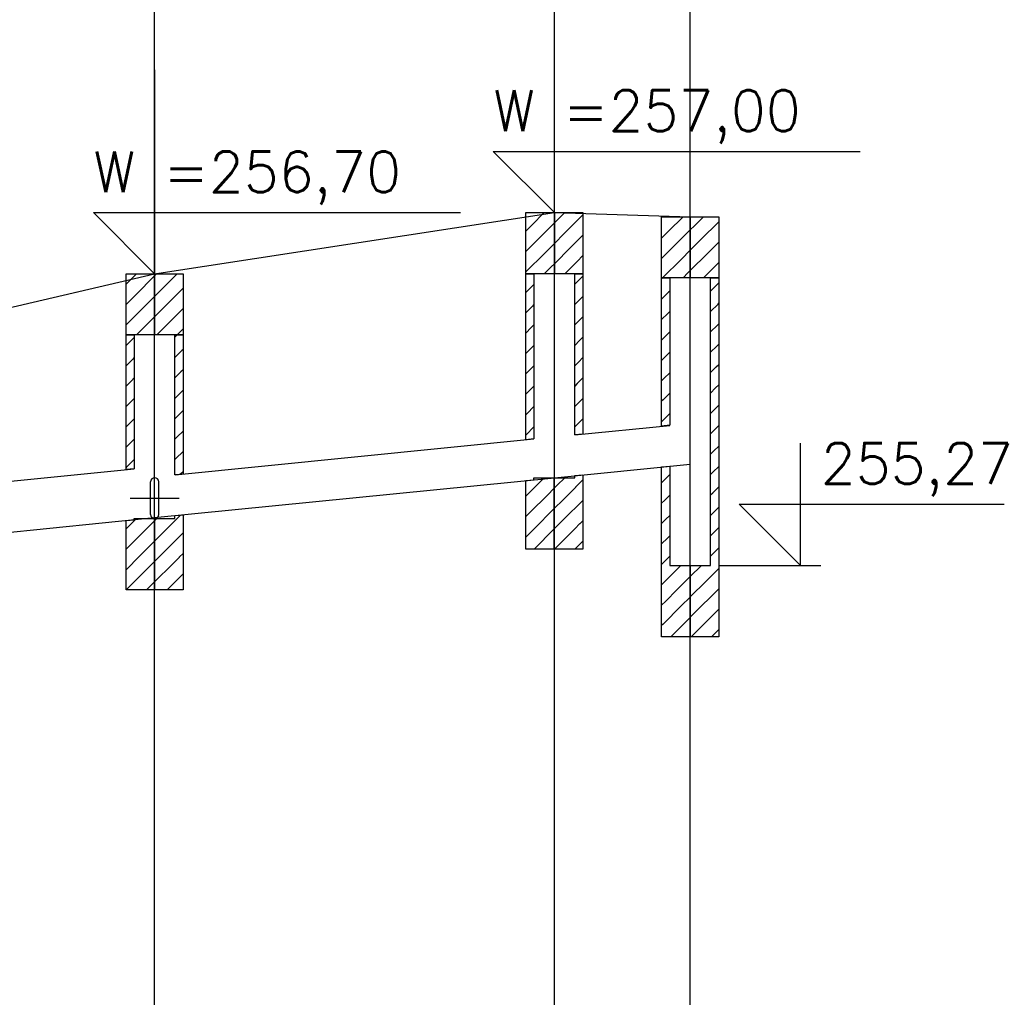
# Model space of a CAD drawing. Extents: x -1374 to -874, y -87 to 221.
# Tile 5 of 10: x -1232 to -1183, y 73 to 121. Entities that reach past the tile are written whole.
import ezdxf

# ---------------------------------------------------------------- set-up
doc = ezdxf.new("R2010")
doc.units = 0
doc.header["$MEASUREMENT"] = 0
for name, color, linetype in [('cienka', 7, 'Continuous'), ('cienka2', 1, 'Continuous'), ('gruba', 3, 'Continuous'), ('srednia', 2, 'Continuous')]:
    doc.layers.add(name, color=color, linetype=linetype)
doc.styles.add('ROMANS', font='ROMANS')

# ---------------------------------------------------------------- blocks, each defined once
blk = doc.blocks.new('*X123')
at = {"layer": 'srednia', "color": 2, "linetype": 'Continuous', "ltscale": 0.01}
for p, q in [((0.051, 0.117), (0.050654, 0.116654)), ((0.051893, 0.116893), (0.050972, 0.115972)), ((0.050654, 0.116654), (0.050493, 0.116493)), ((0.050972, 0.115972), (0.050493, 0.115493)), ((0.051893, 0.115893), (0.051291, 0.115291)), ((0.051291, 0.115291), (0.050493, 0.114493)), ((0.051609, 0.114609), (0.051, 0.114)), ((0.051893, 0.114893), (0.051609, 0.114609))]:
    blk.add_line(p, q, dxfattribs=at)
blk = doc.blocks.new('*X124')
at = {"layer": 'srednia', "color": 2, "linetype": 'Continuous', "ltscale": 0.01}
for p, q in [((0.051927, 0.116927), (0.051893, 0.116893)), ((0.052, 0.117), (0.051927, 0.116927)), ((0.053, 0.117), (0.052245, 0.116245)), ((0.052245, 0.116245), (0.051893, 0.115893)), ((0.053293, 0.116293), (0.052563, 0.115563)), ((0.052563, 0.115563), (0.051893, 0.114893)), ((0.053293, 0.115293), (0.052881, 0.114881)), ((0.052881, 0.114881), (0.052, 0.114)), ((0.0532, 0.1142), (0.053, 0.114)), ((0.053293, 0.114293), (0.0532, 0.1142))]:
    blk.add_line(p, q, dxfattribs=at)
blk = doc.blocks.new('*X125')
at = {"layer": 'srednia', "color": 2, "linetype": 'Continuous', "ltscale": 0.01}
for p, q in [((0.071, 0.12), (0.070381, 0.119381)), ((0.070381, 0.119381), (0.070093, 0.119093)), ((0.071493, 0.119493), (0.0707, 0.1187)), ((0.0707, 0.1187), (0.070093, 0.118093)), ((0.071493, 0.118493), (0.071018, 0.118018)), ((0.071018, 0.118018), (0.070093, 0.117093)), ((0.071336, 0.117336), (0.071, 0.117)), ((0.071493, 0.117493), (0.071336, 0.117336))]:
    blk.add_line(p, q, dxfattribs=at)
blk = doc.blocks.new('*X126')
at = {"layer": 'srednia', "color": 2, "linetype": 'Continuous', "ltscale": 0.01}
for p, q in [((0.072, 0.12), (0.071654, 0.119654)), ((0.072893, 0.119893), (0.071972, 0.118972)), ((0.071654, 0.119654), (0.071493, 0.119493)), ((0.071972, 0.118972), (0.071493, 0.118493)), ((0.072893, 0.118893), (0.072291, 0.118291)), ((0.072291, 0.118291), (0.071493, 0.117493)), ((0.072893, 0.117893), (0.072609, 0.117609)), ((0.072609, 0.117609), (0.072, 0.117))]:
    blk.add_line(p, q, dxfattribs=at)
blk = doc.blocks.new('*X127')
at = {"layer": 'srednia', "color": 2, "linetype": 'Continuous', "ltscale": 0.01}
for p, q in [((0.076768, 0.119768), (0.076753, 0.119753)), ((0.0768, 0.1198), (0.076768, 0.119768)), ((0.0778, 0.1198), (0.077086, 0.119086)), ((0.077086, 0.119086), (0.076753, 0.118753)), ((0.078153, 0.119153), (0.077404, 0.118404)), ((0.077404, 0.118404), (0.076753, 0.117753)), ((0.078153, 0.118153), (0.077723, 0.117723)), ((0.077723, 0.117723), (0.0768, 0.1168)), ((0.078041, 0.117041), (0.0778, 0.1168)), ((0.078153, 0.117153), (0.078041, 0.117041))]:
    blk.add_line(p, q, dxfattribs=at)
blk = doc.blocks.new('*X128')
at = {"layer": 'srednia', "color": 2, "linetype": 'Continuous', "ltscale": 0.01}
for p, q in [((0.0788, 0.1198), (0.078359, 0.119359)), ((0.078359, 0.119359), (0.078153, 0.119153)), ((0.079553, 0.119553), (0.078677, 0.118677)), ((0.078677, 0.118677), (0.078153, 0.118153)), ((0.079553, 0.118553), (0.078995, 0.117995)), ((0.078995, 0.117995), (0.078153, 0.117153)), ((0.079313, 0.117314), (0.0788, 0.1168)), ((0.079553, 0.117553), (0.079313, 0.117314))]:
    blk.add_line(p, q, dxfattribs=at)
blk = doc.blocks.new('*X152')
at = {"layer": 'srednia', "color": 2, "linetype": 'Continuous', "ltscale": 0.01}
for p, q in [((0.050883, 0.113883), (0.05049, 0.11349)), ((0.05089, 0.11389), (0.050883, 0.113883)), ((0.050818, 0.112818), (0.05049, 0.11249)), ((0.05089, 0.11289), (0.050818, 0.112818)), ((0.050754, 0.111754), (0.05049, 0.11149)), ((0.05089, 0.11189), (0.050754, 0.111754)), ((0.050689, 0.110689), (0.05049, 0.11049)), ((0.05089, 0.11089), (0.050689, 0.110689)), ((0.050625, 0.109625), (0.05049, 0.10949)), ((0.05089, 0.10989), (0.050625, 0.109625)), ((0.05089, 0.10889), (0.05056, 0.10856)), ((0.05056, 0.10856), (0.05049, 0.10849)), ((0.05089, 0.10789), (0.050496, 0.107496)), ((0.050496, 0.107496), (0.05049, 0.10749))]:
    blk.add_line(p, q, dxfattribs=at)
blk = doc.blocks.new('*X153')
at = {"layer": 'srednia', "color": 2, "linetype": 'Continuous', "ltscale": 0.01}
for p, q in [((0.05049, 0.10449), (0.050932, 0.104932)), ((0.051817, 0.104817), (0.05049, 0.10349)), ((0.050932, 0.104932), (0.050943, 0.104943)), ((0.050943, 0.104943), (0.051, 0.105)), ((0.05189, 0.10489), (0.051817, 0.104817)), ((0.05189, 0.10389), (0.05115, 0.10315)), ((0.05115, 0.10315), (0.05049, 0.10249)), ((0.05189, 0.10289), (0.0505, 0.1015)), ((0.05189, 0.10189), (0.0515, 0.1015))]:
    blk.add_line(p, q, dxfattribs=at)
blk = doc.blocks.new('*X154')
at = {"layer": 'srednia', "color": 2, "linetype": 'Continuous', "ltscale": 0.01}
for p, q in [((0.05289, 0.11389), (0.053, 0.114)), ((0.053246, 0.113246), (0.05289, 0.11289)), ((0.05329, 0.11329), (0.053246, 0.113246)), ((0.053184, 0.112184), (0.05289, 0.11189)), ((0.05329, 0.11229), (0.053184, 0.112184)), ((0.053122, 0.111122), (0.05289, 0.11089)), ((0.05329, 0.11129), (0.053122, 0.111122)), ((0.05329, 0.11029), (0.05306, 0.11006)), ((0.05306, 0.11006), (0.05289, 0.10989)), ((0.05329, 0.10929), (0.052998, 0.108998)), ((0.052998, 0.108998), (0.05289, 0.10889)), ((0.05329, 0.10829), (0.052936, 0.107936)), ((0.052936, 0.107936), (0.05289, 0.10789)), ((0.05329, 0.10729), (0.053168, 0.107168))]:
    blk.add_line(p, q, dxfattribs=at)
blk = doc.blocks.new('*X155')
at = {"layer": 'srednia', "color": 2, "linetype": 'Continuous', "ltscale": 0.01}
for p, q in [((0.05189, 0.10489), (0.051921, 0.104921)), ((0.051921, 0.104921), (0.052, 0.105)), ((0.052207, 0.104207), (0.052901, 0.104901)), ((0.052901, 0.104901), (0.052915, 0.104915)), ((0.052915, 0.104915), (0.053168, 0.105168)), ((0.053014, 0.104014), (0.05329, 0.10429)), ((0.05189, 0.10389), (0.052207, 0.104207)), ((0.052493, 0.103493), (0.053004, 0.104004)), ((0.053004, 0.104004), (0.053014, 0.104014)), ((0.05189, 0.10289), (0.052493, 0.103493)), ((0.052779, 0.102779), (0.053106, 0.103106)), ((0.053106, 0.103106), (0.053113, 0.103113)), ((0.053113, 0.103113), (0.05329, 0.10329)), ((0.05189, 0.10189), (0.052779, 0.102779)), ((0.0525, 0.1015), (0.053064, 0.102064)), ((0.053064, 0.102064), (0.053209, 0.102209)), ((0.053209, 0.102209), (0.053212, 0.102212)), ((0.053212, 0.102212), (0.05329, 0.10229))]:
    blk.add_line(p, q, dxfattribs=at)
blk = doc.blocks.new('*X156')
at = {"layer": 'srednia', "color": 2, "linetype": 'Continuous', "ltscale": 0.01}
for p, q in [((0.070464, 0.116464), (0.07009, 0.11609)), ((0.07049, 0.11649), (0.070464, 0.116464)), ((0.070412, 0.115412), (0.07009, 0.11509)), ((0.07049, 0.11549), (0.070412, 0.115412)), ((0.07049, 0.11449), (0.07036, 0.11436)), ((0.07036, 0.11436), (0.07009, 0.11409)), ((0.07049, 0.11349), (0.070309, 0.113309)), ((0.070309, 0.113309), (0.07009, 0.11309)), ((0.07049, 0.11249), (0.070257, 0.112257)), ((0.070257, 0.112257), (0.07009, 0.11209)), ((0.070205, 0.111205), (0.07009, 0.11109)), ((0.07049, 0.11149), (0.070205, 0.111205)), ((0.070154, 0.110154), (0.07009, 0.11009)), ((0.07049, 0.11049), (0.070154, 0.110154)), ((0.07049, 0.10949), (0.070102, 0.109102)), ((0.070102, 0.109102), (0.07009, 0.10909))]:
    blk.add_line(p, q, dxfattribs=at)
blk = doc.blocks.new('*X157')
at = {"layer": 'srednia', "color": 2, "linetype": 'Continuous', "ltscale": 0.01}
for p, q in [((0.070946, 0.106946), (0.070435, 0.106435)), ((0.071, 0.107), (0.070946, 0.106946)), ((0.07009, 0.10609), (0.070435, 0.106435)), ((0.07149, 0.10649), (0.07115, 0.10615)), ((0.07115, 0.10615), (0.070302, 0.105302)), ((0.07009, 0.10509), (0.070302, 0.105302)), ((0.07149, 0.10549), (0.070483, 0.104483)), ((0.070483, 0.104483), (0.070169, 0.104169)), ((0.07149, 0.10449), (0.0705, 0.1035)), ((0.07009, 0.10409), (0.070169, 0.104169))]:
    blk.add_line(p, q, dxfattribs=at)
blk = doc.blocks.new('*X158')
at = {"layer": 'srednia', "color": 2, "linetype": 'Continuous', "ltscale": 0.01}
for p, q in [((0.072884, 0.116884), (0.07249, 0.11649)), ((0.07289, 0.11689), (0.072884, 0.116884)), ((0.07289, 0.11589), (0.072831, 0.115831)), ((0.072831, 0.115831), (0.07249, 0.11549)), ((0.072777, 0.114777), (0.07249, 0.11449)), ((0.07289, 0.11489), (0.072777, 0.114777)), ((0.072724, 0.113724), (0.07249, 0.11349)), ((0.07289, 0.11389), (0.072724, 0.113724)), ((0.072671, 0.112671), (0.07249, 0.11249)), ((0.07289, 0.11289), (0.072671, 0.112671)), ((0.072617, 0.111617), (0.07249, 0.11149)), ((0.07289, 0.11189), (0.072617, 0.111617)), ((0.072564, 0.110564), (0.07249, 0.11049)), ((0.07289, 0.11089), (0.072564, 0.110564)), ((0.07289, 0.10989), (0.072511, 0.109511)), ((0.072511, 0.109511), (0.07249, 0.10949))]:
    blk.add_line(p, q, dxfattribs=at)
blk = doc.blocks.new('*X159')
at = {"layer": 'srednia', "color": 2, "linetype": 'Continuous', "ltscale": 0.01}
for p, q in [((0.071636, 0.106636), (0.072, 0.107)), ((0.072551, 0.106551), (0.07289, 0.10689)), ((0.07149, 0.10649), (0.071636, 0.106636)), ((0.071921, 0.105921), (0.072542, 0.106542)), ((0.072542, 0.106542), (0.072551, 0.106551)), ((0.07149, 0.10549), (0.071921, 0.105921)), ((0.072651, 0.105651), (0.07289, 0.10589)), ((0.072207, 0.105207), (0.072645, 0.105645)), ((0.072645, 0.105645), (0.072651, 0.105651)), ((0.07149, 0.10449), (0.072207, 0.105207)), ((0.072751, 0.104751), (0.07289, 0.10489)), ((0.0715, 0.1035), (0.072493, 0.104493)), ((0.072493, 0.104493), (0.072747, 0.104747)), ((0.072747, 0.104747), (0.072751, 0.104751)), ((0.072779, 0.103779), (0.07285, 0.10385)), ((0.07285, 0.10385), (0.072851, 0.103851)), ((0.072851, 0.103851), (0.07289, 0.10389)), ((0.0725, 0.1035), (0.072779, 0.103779))]:
    blk.add_line(p, q, dxfattribs=at)
blk = doc.blocks.new('*X160')
at = {"layer": 'srednia', "color": 2, "linetype": 'Continuous', "ltscale": 0.01}
for p, q in [((0.07675, 0.11675), (0.0768, 0.1168)), ((0.077112, 0.116112), (0.07675, 0.11575)), ((0.07715, 0.11615), (0.077112, 0.116112)), ((0.077054, 0.115054), (0.07675, 0.11475)), ((0.07715, 0.11515), (0.077054, 0.115054)), ((0.076996, 0.113996), (0.07675, 0.11375)), ((0.07715, 0.11415), (0.076996, 0.113996)), ((0.07715, 0.11315), (0.076937, 0.112937)), ((0.076937, 0.112937), (0.07675, 0.11275)), ((0.07715, 0.11215), (0.076879, 0.111879)), ((0.076879, 0.111879), (0.07675, 0.11175)), ((0.07715, 0.11115), (0.076821, 0.110821)), ((0.076821, 0.110821), (0.07675, 0.11075)), ((0.07715, 0.11015), (0.076763, 0.109763)), ((0.076763, 0.109763), (0.07675, 0.10975))]:
    blk.add_line(p, q, dxfattribs=at)
blk = doc.blocks.new('*X161')
at = {"layer": 'srednia', "color": 2, "linetype": 'Continuous', "ltscale": 0.01}
for p, q in [((0.07675, 0.10675), (0.07681, 0.10681)), ((0.07681, 0.10681), (0.07715, 0.10715)), ((0.07675, 0.10575), (0.076886, 0.105886)), ((0.076886, 0.105886), (0.07715, 0.10615)), ((0.07675, 0.10475), (0.076963, 0.104963)), ((0.076963, 0.104963), (0.07715, 0.10515)), ((0.07675, 0.10375), (0.077039, 0.104039)), ((0.077039, 0.104039), (0.07715, 0.10415)), ((0.07675, 0.10275), (0.077116, 0.103116)), ((0.077116, 0.103116), (0.07715, 0.10315)), ((0.0777, 0.1027), (0.077272, 0.102272)), ((0.077079, 0.102079), (0.07675, 0.10175)), ((0.077272, 0.102272), (0.077079, 0.102079)), ((0.07815, 0.10215), (0.077494, 0.101494)), ((0.077494, 0.101494), (0.07695, 0.10095)), ((0.07695, 0.10095), (0.07675, 0.10075)), ((0.07815, 0.10115), (0.077717, 0.100717)), ((0.077717, 0.100717), (0.076821, 0.099821)), ((0.077939, 0.099939), (0.0772, 0.0992)), ((0.07815, 0.10015), (0.077939, 0.099939)), ((0.076821, 0.099821), (0.07675, 0.09975))]:
    blk.add_line(p, q, dxfattribs=at)
blk = doc.blocks.new('*X162')
at = {"layer": 'srednia', "color": 2, "linetype": 'Continuous', "ltscale": 0.01}
for p, q in [((0.079153, 0.116153), (0.079546, 0.116546)), ((0.079546, 0.116546), (0.079553, 0.116553)), ((0.079153, 0.115153), (0.079517, 0.115517)), ((0.079517, 0.115517), (0.079553, 0.115553)), ((0.079153, 0.114153), (0.079488, 0.114488)), ((0.079488, 0.114488), (0.079553, 0.114553)), ((0.079153, 0.113153), (0.079458, 0.113458)), ((0.079458, 0.113458), (0.079553, 0.113553)), ((0.079429, 0.112429), (0.079553, 0.112553)), ((0.079153, 0.112153), (0.079429, 0.112429)), ((0.0794, 0.1114), (0.079553, 0.111553)), ((0.079153, 0.111153), (0.0794, 0.1114)), ((0.079153, 0.110153), (0.079371, 0.110371)), ((0.079371, 0.110371), (0.079553, 0.110553)), ((0.079153, 0.109153), (0.079342, 0.109342)), ((0.079342, 0.109342), (0.079553, 0.109553)), ((0.079153, 0.108153), (0.079312, 0.108312)), ((0.079312, 0.108312), (0.079553, 0.108553)), ((0.079153, 0.107153), (0.079283, 0.107283)), ((0.079283, 0.107283), (0.079553, 0.107553)), ((0.079153, 0.106153), (0.079254, 0.106254)), ((0.079254, 0.106254), (0.079553, 0.106553)), ((0.079225, 0.105225), (0.079553, 0.105553)), ((0.079153, 0.105153), (0.079225, 0.105225)), ((0.079196, 0.104196), (0.079553, 0.104553)), ((0.079153, 0.104153), (0.079196, 0.104196)), ((0.079166, 0.103166), (0.079553, 0.103553)), ((0.079153, 0.103153), (0.079166, 0.103166)), ((0.078153, 0.102153), (0.0787, 0.1027)), ((0.079553, 0.102553), (0.079209, 0.102209)), ((0.078934, 0.101934), (0.078153, 0.101153)), ((0.079209, 0.102209), (0.078934, 0.101934)), ((0.079553, 0.101553), (0.079312, 0.101312)), ((0.079312, 0.101312), (0.078534, 0.100534)), ((0.078534, 0.100534), (0.078153, 0.100153)), ((0.079553, 0.100553), (0.079414, 0.100414)), ((0.079414, 0.100414), (0.0782, 0.0992)), ((0.079517, 0.099517), (0.0792, 0.0992)), ((0.079553, 0.099553), (0.079517, 0.099517))]:
    blk.add_line(p, q, dxfattribs=at)

msp = doc.modelspace()

# ---------------------------------------------------------------- linework, layer by layer
at = {"layer": 'cienka', "color": 7, "linetype": 'Continuous', "ltscale": 0.01}
for p, q in [((-1205.45902, 111.13061), (-1205.45902, 194.13061)), ((-1225.05902, 108.13061), (-1225.05902, 174.13061)), ((-1198.79869, 110.93061), (-1198.79869, 174.13061)), ((-1225.05902, 118.13061), (-1225.05902, 158.13061)), ((-1225.05902, 118.13061), (-1225.05902, 114.13061)), ((-1225.05902, 114.13061), (-1225.05902, 108.13061)), ((-1205.45902, 20.13061), (-1205.45902, 111.13061)), ((-1198.79869, 20.13061), (-1198.79869, 110.93061)), ((-1225.05902, 20.13061), (-1225.05902, 108.13061)), ((-1226.25902, 97.13041), (-1223.85902, 97.13041))]:
    msp.add_line(p, q, dxfattribs=at)
at = {"layer": 'cienka2', "color": 1, "linetype": 'Continuous', "ltscale": 0.01}
for p, q in [((-1205.45902, 111.13061), (-1205.45902, 117.13061)), ((-1198.79869, 110.93061), (-1198.79869, 116.93061)), ((-1225.05902, 108.13061), (-1225.05902, 114.13061)), ((-1205.45902, 111.13061), (-1208.45902, 114.13061)), ((-1208.45902, 114.13061), (-1190.45902, 114.13061)), ((-1225.05902, 108.13061), (-1228.05902, 111.13061)), ((-1228.05902, 111.13061), (-1210.05902, 111.13061)), ((-1193.39869, 93.83061), (-1193.39869, 99.83061)), ((-1193.39869, 93.83061), (-1196.39869, 96.83061)), ((-1196.39869, 96.83061), (-1183.39869, 96.83061)), ((-1197.39869, 93.83061), (-1192.39869, 93.83061))]:
    msp.add_line(p, q, dxfattribs=at)
at = {"layer": 'gruba', "color": 3, "linetype": 'Continuous', "ltscale": 0.01}
for p, q in [((-1225.05902, 108.13061), (-1205.45902, 111.13061)), ((-1205.45902, 111.13061), (-1198.79869, 110.93061)), ((-1240.05902, 104.63061), (-1225.05902, 108.13061)), ((-1225.25902, 96.33041), (-1225.25902, 97.93041)), ((-1224.85902, 96.33041), (-1224.85902, 97.93041))]:
    msp.add_line(p, q, dxfattribs=at)
for centre, start, end in [((-1225.05902, 97.93041), 0, 180), ((-1225.05902, 96.33041), 180, 0)]:
    msp.add_arc(centre, 0.2, start, end, dxfattribs=at)
at = {"layer": 'srednia', "color": 2, "linetype": 'Continuous', "ltscale": 0.01}
for p, q in [((-1225.05902, 108.13061), (-1205.45902, 111.13061)), ((-1205.45902, 111.13061), (-1198.79869, 110.93061)), ((-1240.05902, 104.63061), (-1225.05902, 108.13061)), ((-1204.45902, 100.23204), (-1199.79869, 100.69807)), ((-1224.05902, 98.27204), (-1206.45902, 100.03204)), ((-1239.05902, 97.27214), (-1226.05902, 98.57214)), ((-1205.45902, 98.13164), (-1198.79869, 98.79767)), ((-1225.05902, 96.17164), (-1205.45902, 98.13164)), ((-1240.05902, 94.67164), (-1225.05902, 96.17164))]:
    msp.add_line(p, q, dxfattribs=at)
for points in [[(-1206.85902, 111.13061), (-1205.45902, 111.13061), (-1205.45902, 108.13061), (-1206.85902, 108.13061), (-1206.85902, 111.13061)], [(-1205.45902, 111.13061), (-1204.05902, 111.13061), (-1204.05902, 108.13061), (-1205.45902, 108.13061), (-1205.45902, 111.13061)], [(-1200.19869, 110.93061), (-1198.79869, 110.93061), (-1198.79869, 107.93061), (-1200.19869, 107.93061), (-1200.19869, 110.93061)], [(-1198.79869, 110.93061), (-1197.39869, 110.93061), (-1197.39869, 107.93061), (-1198.79869, 107.93061), (-1198.79869, 110.93061)], [(-1226.45902, 108.13061), (-1225.05902, 108.13061), (-1225.05902, 105.13061), (-1226.45902, 105.13061), (-1226.45902, 108.13061)], [(-1225.05902, 108.13061), (-1223.65902, 108.13061), (-1223.65902, 105.13061), (-1225.05902, 105.13061), (-1225.05902, 108.13061)], [(-1206.46183, 108.13061), (-1206.46183, 100.03061), (-1206.86183, 99.99061), (-1206.86183, 108.13061), (-1206.46183, 108.13061)], [(-1204.06183, 108.13061), (-1204.06183, 100.27061), (-1204.46183, 100.23061), (-1204.46183, 108.13061), (-1204.06183, 108.13061)], [(-1199.80183, 107.93061), (-1199.80183, 100.70061), (-1200.20183, 100.66061), (-1200.20183, 107.93061), (-1199.80183, 107.93061)], [(-1198.79869, 93.83061), (-1197.79869, 93.83061), (-1197.79869, 107.93061), (-1197.39869, 107.93061), (-1197.39869, 90.33061), (-1198.79869, 90.33061), (-1198.79869, 93.83061)], [(-1226.06183, 105.13061), (-1226.06183, 98.57061), (-1226.46183, 98.53061), (-1226.46183, 105.13061), (-1226.06183, 105.13061)], [(-1223.66183, 105.13061), (-1223.66183, 98.31061), (-1224.06183, 98.27061), (-1224.06183, 105.13061), (-1223.66183, 105.13061)], [(-1199.80183, 93.83061), (-1198.80183, 93.83061), (-1198.80183, 90.33061), (-1200.20183, 90.33061), (-1200.20183, 98.66061), (-1199.80183, 98.70061), (-1199.80183, 93.83061)], [(-1205.46183, 98.13061), (-1205.46183, 94.63061), (-1206.86183, 94.63061), (-1206.86183, 97.99061), (-1206.46183, 98.03061), (-1206.46183, 98.13061), (-1205.46183, 98.13061)], [(-1204.06183, 94.63061), (-1205.46183, 94.63061), (-1205.46183, 98.13061), (-1204.46183, 98.13061), (-1204.46183, 98.23061), (-1204.06183, 98.27061), (-1204.06183, 94.63061)], [(-1225.06183, 96.13061), (-1225.06183, 92.63061), (-1226.46183, 92.63061), (-1226.46183, 96.03061), (-1226.06183, 96.07061), (-1226.06183, 96.13061), (-1225.06183, 96.13061)], [(-1223.66183, 92.63061), (-1225.06183, 92.63061), (-1225.06183, 96.13061), (-1224.06183, 96.13061), (-1224.06183, 96.27061), (-1223.66183, 96.31061), (-1223.66183, 92.63061)]]:
    msp.add_lwpolyline(points, dxfattribs=at)

# ---------------------------------------------------------------- block references
at = {"linetype": 'Continuous', "xscale": 1000, "yscale": 1000, "zscale": 1000}
for name in ['*X125', '*X126', '*X127', '*X128', '*X123', '*X124', '*X158', '*X160', '*X162', '*X156', '*X152', '*X154', '*X157', '*X159', '*X161', '*X153', '*X155']:
    msp.add_blockref(name, (-1276.95183, -8.86939), dxfattribs=at)

# ---------------------------------------------------------------- texts
at = {"layer": 'cienka2', "color": 1, "linetype": 'Continuous', "ltscale": 0.01, "style": 'ROMANS'}
for s, p in [('W =257,00', (-1208.45902, 115.13061)), ('W =256,70', (-1228.05902, 112.13061)), ('255,27', (-1192.39869, 97.83061))]:
    msp.add_text(s, height=2, dxfattribs=at).set_placement(p)

doc.saveas('drawing.dxf')
